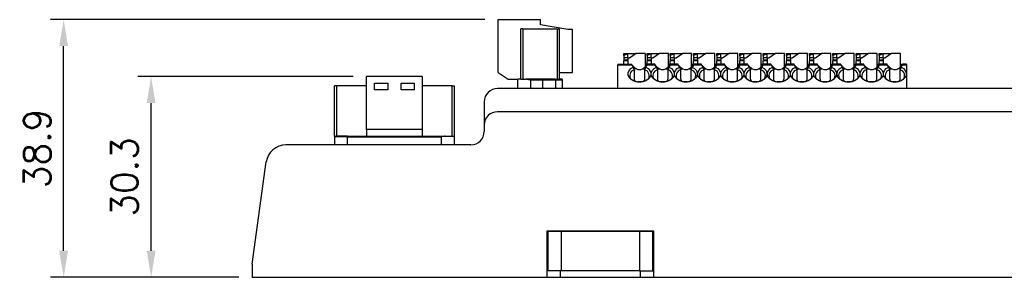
# Model space of a CAD drawing. Header units: millimetres. Extents: x 0 to 594, y 0 to 420.
# Tile 14 of 26: x 277 to 426, y 128 to 167. Entities that reach past the tile are written whole.
import ezdxf

# ---------------------------------------------------------------- set-up
doc = ezdxf.new("R2010")
doc.units = ezdxf.units.MM
doc.header["$PDSIZE"] = -1
doc.styles.get("Standard").update_dxf_attribs({"font": 'txt.shx', "bigfont": 'whgtxt.shx'})
doc.dimstyles.new('ISO-25', dxfattribs={"dimtxt": 2.5, "dimasz": 2.5, "dimexe": 1.25, "dimexo": 0.625, "dimtad": 1, "dimtxsty": 'Standard', "dimcen": 2.5, "dimadec": 0, "dimazin": 0, "dimtfac": 1, "dimtmove": 0, "dimatfit": 3, "dimfxl": 0, "dimarcsym": 0})

# ---------------------------------------------------------------- blocks, each defined once
blk = doc.blocks.new('*D925')
at = {"color": 8, "lineweight": -2}
for p, q in [((347.59, 166.88), (282.08, 166.88)), ((284.08, 131.98), (284.08, 162.88)), ((310.49, 127.98), (282.08, 127.98))]:
    blk.add_line(p, q, dxfattribs=at)
at = {"color": 8}
for points in [[(283.41, 162.88), (284.74, 162.88), (284.08, 166.88)], [(283.41, 131.98), (284.74, 131.98), (284.08, 127.98)]]:
    blk.add_solid(points, dxfattribs=at)
at = {"layer": 'Defpoints', "color": 0}
for p in [(284.08, 166.88), (349.59, 166.88), (312.49, 127.98)]:
    blk.add_point(p, dxfattribs=at)
at = {"color": 3, "insert": (280.08, 147.43), "char_height": 4, "attachment_point": 5, "rotation": 90}
blk.add_mtext('\\A1;38.9', dxfattribs=at)
blk = doc.blocks.new('*D926')
at = {"color": 8, "lineweight": -2}
for p, q in [((327.73, 158.28), (295.26, 158.28)), ((297.26, 131.98), (297.26, 154.28)), ((310.49, 127.98), (295.26, 127.98))]:
    blk.add_line(p, q, dxfattribs=at)
at = {"color": 8}
for points in [[(296.6, 154.28), (297.93, 154.28), (297.26, 158.28)], [(296.6, 131.98), (297.93, 131.98), (297.26, 127.98)]]:
    blk.add_solid(points, dxfattribs=at)
at = {"layer": 'Defpoints', "color": 0}
for p in [(297.26, 158.28), (329.73, 158.28), (312.49, 127.98)]:
    blk.add_point(p, dxfattribs=at)
at = {"color": 3, "insert": (293.26, 143.13), "char_height": 4, "attachment_point": 5, "rotation": 90}
blk.add_mtext('\\A1;30.3', dxfattribs=at)

msp = doc.modelspace()

# ---------------------------------------------------------------- linework, layer by layer
for p, q in [((349.5857, 158.8785), (349.5857, 166.8785)), ((349.5857, 166.8785), (355.9857, 166.8785)), ((355.9857, 166.0785), (355.9857, 166.8785)), ((352.9857, 157.8785), (352.9857, 165.4785)), ((353.2857, 165.4785), (352.9857, 165.4785)), ((353.2857, 165.4785), (353.2857, 157.8785)), ((353.2857, 165.4785), (358.4857, 165.4785)), ((360.0857, 165.3785), (355.9857, 166.0785)), ((358.4857, 165.4785), (358.4857, 157.8785)), ((358.4857, 165.4785), (358.7857, 165.4785)), ((358.7857, 165.4785), (358.7857, 157.8785)), ((360.7857, 165.3785), (360.0857, 165.3785)), ((360.7857, 158.8785), (360.7857, 165.3785)), ((368.5357, 161.7785), (369.1357, 161.7785)), ((368.5357, 161.4682), (368.5357, 161.7785)), ((369.1357, 161.7147), (368.5357, 161.4682)), ((368.5357, 161.4682), (368.5357, 161.1052)), ((368.5357, 161.1052), (368.5357, 160.7706)), ((369.1357, 161.1052), (368.5357, 161.1052)), ((368.5357, 160.7706), (368.5357, 160.6763)), ((369.1357, 160.7706), (368.5357, 160.7706)), ((369.1357, 160.6763), (368.5357, 160.6763)), ((368.5357, 160.1785), (368.5357, 160.6763)), ((369.1357, 161.7785), (370.397, 161.7785)), ((369.1357, 161.0785), (369.1357, 161.7785)), ((369.1357, 161.0785), (369.1357, 160.1785)), ((369.3973, 161.0785), (369.1357, 161.0785)), ((370.397, 161.7785), (369.3973, 161.0785)), ((371.7357, 161.7785), (370.397, 161.7785)), ((371.7357, 161.7785), (371.7357, 159.7314)), ((372.0357, 161.7785), (372.6357, 161.7785)), ((372.0357, 161.4682), (372.0357, 161.7785)), ((372.6357, 161.7147), (372.0357, 161.4682)), ((372.0357, 161.4682), (372.0357, 161.1052)), ((372.0357, 161.1052), (372.0357, 160.7706)), ((372.6357, 161.1052), (372.0357, 161.1052)), ((372.0357, 160.7706), (372.0357, 160.6763)), ((372.6357, 160.7706), (372.0357, 160.7706)), ((372.6357, 160.6763), (372.0357, 160.6763)), ((372.0357, 160.1785), (372.0357, 160.6763)), ((372.6357, 161.7785), (373.897, 161.7785)), ((372.6357, 161.0785), (372.6357, 161.7785)), ((372.6357, 161.0785), (372.6357, 160.1785)), ((372.8973, 161.0785), (372.6357, 161.0785)), ((373.897, 161.7785), (372.8973, 161.0785)), ((375.2357, 161.7785), (373.897, 161.7785)), ((375.2357, 159.7314), (375.2357, 161.7785)), ((375.5357, 161.7785), (376.1357, 161.7785)), ((375.5357, 161.4682), (375.5357, 161.7785)), ((376.1357, 161.7147), (375.5357, 161.4682)), ((375.5357, 161.4682), (375.5357, 161.1052)), ((375.5357, 161.1052), (375.5357, 160.7706)), ((376.1357, 161.1052), (375.5357, 161.1052)), ((375.5357, 160.7706), (375.5357, 160.6763)), ((376.1357, 160.7706), (375.5357, 160.7706)), ((376.1357, 160.6763), (375.5357, 160.6763)), ((375.5357, 160.1785), (375.5357, 160.6763)), ((376.1357, 161.7785), (377.397, 161.7785)), ((376.1357, 161.0785), (376.1357, 161.7785)), ((376.1357, 161.0785), (376.1357, 160.1785)), ((376.3973, 161.0785), (376.1357, 161.0785)), ((377.397, 161.7785), (376.3973, 161.0785)), ((378.7357, 161.7785), (377.397, 161.7785)), ((378.7357, 159.7314), (378.7357, 161.7785)), ((379.0357, 161.7785), (379.6357, 161.7785)), ((379.0357, 161.4682), (379.0357, 161.7785)), ((379.6357, 161.7147), (379.0357, 161.4682)), ((379.0357, 161.4682), (379.0357, 161.1052)), ((379.0357, 161.1052), (379.0357, 160.7706)), ((379.6357, 161.1052), (379.0357, 161.1052)), ((379.0357, 160.7706), (379.0357, 160.6763)), ((379.6357, 160.7706), (379.0357, 160.7706)), ((379.6357, 160.6763), (379.0357, 160.6763)), ((379.0357, 160.1785), (379.0357, 160.6763)), ((379.6357, 161.7785), (380.897, 161.7785)), ((379.6357, 161.0785), (379.6357, 161.7785)), ((379.6357, 161.0785), (379.6357, 160.1785)), ((379.8973, 161.0785), (379.6357, 161.0785)), ((380.897, 161.7785), (379.8973, 161.0785)), ((382.2357, 161.7785), (380.897, 161.7785)), ((382.2357, 159.7314), (382.2357, 161.7785)), ((382.5357, 161.7785), (383.1357, 161.7785)), ((382.5357, 161.4682), (382.5357, 161.7785)), ((383.1357, 161.7147), (382.5357, 161.4682)), ((382.5357, 161.4682), (382.5357, 161.1052)), ((382.5357, 161.1052), (382.5357, 160.7706)), ((383.1357, 161.1052), (382.5357, 161.1052)), ((382.5357, 160.7706), (382.5357, 160.6763)), ((383.1357, 160.7706), (382.5357, 160.7706)), ((383.1357, 160.6763), (382.5357, 160.6763)), ((382.5357, 160.1785), (382.5357, 160.6763)), ((383.1357, 161.7785), (384.397, 161.7785)), ((383.1357, 161.0785), (383.1357, 161.7785)), ((383.1357, 161.0785), (383.1357, 160.1785)), ((383.3973, 161.0785), (383.1357, 161.0785)), ((384.397, 161.7785), (383.3973, 161.0785)), ((385.7357, 161.7785), (384.397, 161.7785)), ((385.7357, 159.7314), (385.7357, 161.7785)), ((386.0357, 161.7785), (386.6357, 161.7785)), ((386.0357, 161.4682), (386.0357, 161.7785)), ((386.6357, 161.7147), (386.0357, 161.4682)), ((386.0357, 161.4682), (386.0357, 161.1052)), ((386.0357, 161.1052), (386.0357, 160.7706)), ((386.6357, 161.1052), (386.0357, 161.1052)), ((386.0357, 160.7706), (386.0357, 160.6763)), ((386.6357, 160.7706), (386.0357, 160.7706)), ((386.6357, 160.6763), (386.0357, 160.6763)), ((386.0357, 160.1785), (386.0357, 160.6763)), ((386.6357, 161.7785), (387.897, 161.7785)), ((386.6357, 161.0785), (386.6357, 161.7785)), ((386.6357, 161.0785), (386.6357, 160.1785)), ((386.8973, 161.0785), (386.6357, 161.0785)), ((387.897, 161.7785), (386.8973, 161.0785)), ((389.2357, 161.7785), (387.897, 161.7785)), ((389.2357, 159.7314), (389.2357, 161.7785)), ((389.5357, 161.7785), (390.1357, 161.7785)), ((389.5357, 161.4682), (389.5357, 161.7785)), ((390.1357, 161.7147), (389.5357, 161.4682)), ((389.5357, 161.4682), (389.5357, 161.1052)), ((389.5357, 161.1052), (389.5357, 160.7706)), ((390.1357, 161.1052), (389.5357, 161.1052)), ((389.5357, 160.7706), (389.5357, 160.6763)), ((390.1357, 160.7706), (389.5357, 160.7706)), ((390.1357, 160.6763), (389.5357, 160.6763)), ((389.5357, 160.1785), (389.5357, 160.6763)), ((390.1357, 161.7785), (391.397, 161.7785)), ((390.1357, 161.0785), (390.1357, 161.7785)), ((390.1357, 161.0785), (390.1357, 160.1785)), ((390.3973, 161.0785), (390.1357, 161.0785)), ((391.397, 161.7785), (390.3973, 161.0785)), ((392.7357, 161.7785), (391.397, 161.7785)), ((392.7357, 159.7314), (392.7357, 161.7785)), ((393.0357, 161.7785), (393.6357, 161.7785)), ((393.0357, 161.4682), (393.0357, 161.7785)), ((393.6357, 161.7147), (393.0357, 161.4682)), ((393.0357, 161.4682), (393.0357, 161.1052)), ((393.0357, 161.1052), (393.0357, 160.7706)), ((393.6357, 161.1052), (393.0357, 161.1052)), ((393.0357, 160.7706), (393.0357, 160.6763)), ((393.6357, 160.7706), (393.0357, 160.7706)), ((393.6357, 160.6763), (393.0357, 160.6763)), ((393.0357, 160.1785), (393.0357, 160.6763)), ((393.6357, 161.7785), (394.897, 161.7785)), ((393.6357, 161.0785), (393.6357, 161.7785)), ((393.6357, 161.0785), (393.6357, 160.1785)), ((393.8973, 161.0785), (393.6357, 161.0785)), ((394.897, 161.7785), (393.8973, 161.0785)), ((396.2357, 161.7785), (394.897, 161.7785)), ((396.2357, 159.7314), (396.2357, 161.7785)), ((396.5357, 161.7785), (397.1357, 161.7785)), ((396.5357, 161.4682), (396.5357, 161.7785)), ((397.1357, 161.7147), (396.5357, 161.4682)), ((396.5357, 161.4682), (396.5357, 161.1052)), ((396.5357, 161.1052), (396.5357, 160.7706)), ((397.1357, 161.1052), (396.5357, 161.1052)), ((396.5357, 160.7706), (396.5357, 160.6763)), ((397.1357, 160.7706), (396.5357, 160.7706)), ((397.1357, 160.6763), (396.5357, 160.6763)), ((396.5357, 160.1785), (396.5357, 160.6763)), ((397.1357, 161.7785), (398.397, 161.7785)), ((397.1357, 161.0785), (397.1357, 161.7785)), ((397.1357, 161.0785), (397.1357, 160.1785)), ((397.3973, 161.0785), (397.1357, 161.0785)), ((398.397, 161.7785), (397.3973, 161.0785)), ((399.7357, 161.7785), (398.397, 161.7785)), ((399.7357, 159.7314), (399.7357, 161.7785)), ((400.0357, 161.7785), (400.6357, 161.7785)), ((400.0357, 161.4682), (400.0357, 161.7785)), ((400.6357, 161.7147), (400.0357, 161.4682)), ((400.0357, 161.4682), (400.0357, 161.1052)), ((400.0357, 161.1052), (400.0357, 160.7706)), ((400.6357, 161.1052), (400.0357, 161.1052)), ((400.0357, 160.7706), (400.0357, 160.6763)), ((400.6357, 160.7706), (400.0357, 160.7706)), ((400.6357, 160.6763), (400.0357, 160.6763)), ((400.0357, 160.1785), (400.0357, 160.6763)), ((400.6357, 161.7785), (401.897, 161.7785)), ((400.6357, 161.0785), (400.6357, 161.7785)), ((400.6357, 161.0785), (400.6357, 160.1785)), ((400.8973, 161.0785), (400.6357, 161.0785)), ((401.897, 161.7785), (400.8973, 161.0785)), ((403.2357, 161.7785), (401.897, 161.7785)), ((403.2357, 159.7314), (403.2357, 161.7785)), ((403.5357, 161.7785), (404.1357, 161.7785)), ((403.5357, 161.4682), (403.5357, 161.7785)), ((404.1357, 161.7147), (403.5357, 161.4682)), ((403.5357, 161.4682), (403.5357, 161.1052)), ((403.5357, 161.1052), (403.5357, 160.7706)), ((404.1357, 161.1052), (403.5357, 161.1052)), ((403.5357, 160.7706), (403.5357, 160.6763)), ((404.1357, 160.7706), (403.5357, 160.7706)), ((404.1357, 160.6763), (403.5357, 160.6763)), ((403.5357, 160.1785), (403.5357, 160.6763)), ((404.1357, 161.7785), (405.397, 161.7785)), ((404.1357, 161.0785), (404.1357, 161.7785)), ((404.1357, 161.0785), (404.1357, 160.1785)), ((404.3973, 161.0785), (404.1357, 161.0785)), ((405.397, 161.7785), (404.3973, 161.0785)), ((406.7357, 161.7785), (405.397, 161.7785)), ((406.7357, 159.7314), (406.7357, 161.7785)), ((407.0357, 161.7785), (407.6357, 161.7785)), ((407.0357, 161.4682), (407.0357, 161.7785)), ((407.6357, 161.7147), (407.0357, 161.4682)), ((407.0357, 161.4682), (407.0357, 161.1052)), ((407.0357, 161.1052), (407.0357, 160.7706)), ((407.6357, 161.1052), (407.0357, 161.1052)), ((407.0357, 160.7706), (407.0357, 160.6763)), ((407.6357, 160.7706), (407.0357, 160.7706)), ((407.6357, 160.6763), (407.0357, 160.6763)), ((407.0357, 160.1785), (407.0357, 160.6763)), ((407.6357, 161.7785), (408.897, 161.7785)), ((407.6357, 161.0785), (407.6357, 161.7785)), ((407.6357, 161.0785), (407.6357, 160.1785)), ((407.8973, 161.0785), (407.6357, 161.0785)), ((408.897, 161.7785), (407.8973, 161.0785)), ((410.2357, 161.7785), (408.897, 161.7785)), ((410.2357, 159.7314), (410.2357, 161.7785)), ((349.5857, 158.8785), (351.0857, 157.8785)), ((358.7857, 158.8785), (360.7857, 158.8785)), ((367.6357, 160.1785), (369.6816, 160.1785)), ((367.6357, 160.1785), (367.6357, 160.032)), ((369.7661, 160.032), (367.6357, 160.032)), ((367.6357, 156.4785), (367.6357, 160.032)), ((369.9525, 159.7093), (369.7661, 160.032)), ((370.0857, 159.4785), (369.9525, 159.7093)), ((370.0857, 159.2929), (370.0857, 159.4785)), ((370.4458, 159.4785), (370.0857, 159.4785)), ((370.0857, 159.2929), (370.0857, 157.9729)), ((371.3257, 159.4785), (371.6857, 159.4785)), ((371.819, 159.7093), (371.6857, 159.4785)), ((371.6857, 159.4785), (371.6857, 159.2929)), ((371.6857, 157.9729), (371.6857, 159.2929)), ((371.7357, 160.1785), (371.8664, 160.1785)), ((372.0053, 160.032), (371.819, 159.7093)), ((371.8664, 160.1785), (371.9188, 160.1785)), ((371.9188, 160.1785), (372.0899, 160.1785)), ((371.9257, 159.9785), (371.9257, 159.9321)), ((371.9614, 159.9785), (371.9257, 159.9785)), ((373.2661, 160.032), (372.0053, 160.032)), ((373.1816, 160.1785), (372.0899, 160.1785)), ((373.4525, 159.7093), (373.2661, 160.032)), ((373.5857, 159.4785), (373.4525, 159.7093)), ((373.5857, 159.2929), (373.5857, 159.4785)), ((373.5857, 159.4785), (373.9458, 159.4785)), ((373.5857, 159.2929), (373.5857, 157.9729)), ((374.8257, 159.4785), (375.1857, 159.4785)), ((375.319, 159.7093), (375.1857, 159.4785)), ((375.1857, 159.4785), (375.1857, 159.2929)), ((375.1857, 157.9729), (375.1857, 159.2929)), ((375.2357, 160.1785), (375.3664, 160.1785)), ((375.5053, 160.032), (375.319, 159.7093)), ((375.3664, 160.1785), (375.4188, 160.1785)), ((375.4188, 160.1785), (375.5899, 160.1785)), ((375.4257, 159.9785), (375.4257, 159.9321)), ((375.4614, 159.9785), (375.4257, 159.9785)), ((376.7661, 160.032), (375.5053, 160.032)), ((376.6816, 160.1785), (375.5899, 160.1785)), ((376.9525, 159.7093), (376.7661, 160.032)), ((377.0857, 159.4785), (376.9525, 159.7093)), ((377.0857, 159.2929), (377.0857, 159.4785)), ((377.0857, 159.4785), (377.4458, 159.4785)), ((377.0857, 159.2929), (377.0857, 157.9729)), ((378.3257, 159.4785), (378.6857, 159.4785)), ((378.819, 159.7093), (378.6857, 159.4785)), ((378.6857, 159.4785), (378.6857, 159.2929)), ((378.6857, 157.9729), (378.6857, 159.2929)), ((378.7357, 160.1785), (378.8664, 160.1785)), ((379.0053, 160.032), (378.819, 159.7093)), ((378.8664, 160.1785), (378.9188, 160.1785)), ((378.9188, 160.1785), (379.0899, 160.1785)), ((378.9257, 159.9785), (378.9257, 159.9321)), ((378.9613, 159.9785), (378.9257, 159.9785)), ((380.2661, 160.032), (379.0053, 160.032)), ((380.1816, 160.1785), (379.0899, 160.1785)), ((380.4525, 159.7093), (380.2661, 160.032)), ((380.5857, 159.4785), (380.4525, 159.7093)), ((380.5857, 159.2929), (380.5857, 159.4785)), ((380.5857, 159.4785), (380.9458, 159.4785)), ((380.5857, 159.2929), (380.5857, 157.9729)), ((381.8257, 159.4785), (382.1857, 159.4785)), ((382.319, 159.7093), (382.1857, 159.4785)), ((382.1857, 159.4785), (382.1857, 159.2929)), ((382.1857, 157.9729), (382.1857, 159.2929)), ((382.2357, 160.1785), (382.3664, 160.1785)), ((382.5053, 160.032), (382.319, 159.7093)), ((382.3664, 160.1785), (382.4188, 160.1785)), ((382.4188, 160.1785), (382.5899, 160.1785)), ((382.4257, 159.9785), (382.4257, 159.9321)), ((382.4613, 159.9785), (382.4257, 159.9785)), ((383.7661, 160.032), (382.5053, 160.032)), ((383.6816, 160.1785), (382.5899, 160.1785)), ((383.9525, 159.7093), (383.7661, 160.032)), ((384.0857, 159.4785), (383.9525, 159.7093)), ((384.0857, 159.2929), (384.0857, 159.4785)), ((384.0857, 159.4785), (384.4458, 159.4785)), ((384.0857, 159.2929), (384.0857, 157.9729)), ((385.3257, 159.4785), (385.6857, 159.4785)), ((385.819, 159.7093), (385.6857, 159.4785)), ((385.6857, 159.4785), (385.6857, 159.2929)), ((385.6857, 157.9729), (385.6857, 159.2929)), ((385.7357, 160.1785), (385.8664, 160.1785)), ((386.0053, 160.032), (385.819, 159.7093)), ((385.8664, 160.1785), (385.9188, 160.1785)), ((385.9188, 160.1785), (386.0899, 160.1785)), ((385.9257, 159.9785), (385.9257, 159.9321)), ((385.9613, 159.9785), (385.9257, 159.9785)), ((387.2661, 160.032), (386.0053, 160.032)), ((387.1816, 160.1785), (386.0899, 160.1785)), ((387.4525, 159.7093), (387.2661, 160.032)), ((387.5857, 159.4785), (387.4525, 159.7093)), ((387.5857, 159.2929), (387.5857, 159.4785)), ((387.5857, 159.4785), (387.9458, 159.4785)), ((387.5857, 159.2929), (387.5857, 157.9729)), ((388.8257, 159.4785), (389.1857, 159.4785)), ((389.319, 159.7093), (389.1857, 159.4785)), ((389.1857, 159.4785), (389.1857, 159.2929)), ((389.1857, 157.9729), (389.1857, 159.2929)), ((389.2357, 160.1785), (389.3664, 160.1785)), ((389.5053, 160.032), (389.319, 159.7093)), ((389.3664, 160.1785), (389.4188, 160.1785)), ((389.4188, 160.1785), (389.5899, 160.1785)), ((389.4257, 159.9785), (389.4257, 159.9321)), ((389.4614, 159.9785), (389.4257, 159.9785)), ((390.7661, 160.032), (389.5053, 160.032)), ((390.6816, 160.1785), (389.5899, 160.1785)), ((390.9525, 159.7093), (390.7661, 160.032)), ((391.0857, 159.4785), (390.9525, 159.7093)), ((391.0857, 159.2929), (391.0857, 159.4785)), ((391.0857, 159.4785), (391.4458, 159.4785)), ((391.0857, 159.2929), (391.0857, 157.9729)), ((392.3257, 159.4785), (392.6857, 159.4785)), ((392.819, 159.7093), (392.6857, 159.4785)), ((392.6857, 159.4785), (392.6857, 159.2929)), ((392.6857, 157.9729), (392.6857, 159.2929)), ((392.7357, 160.1785), (392.8664, 160.1785)), ((393.0053, 160.032), (392.819, 159.7093)), ((392.8664, 160.1785), (392.9188, 160.1785)), ((392.9188, 160.1785), (393.0899, 160.1785)), ((392.9257, 159.9785), (392.9257, 159.9321)), ((392.9614, 159.9785), (392.9257, 159.9785)), ((394.2661, 160.032), (393.0053, 160.032)), ((394.1816, 160.1785), (393.0899, 160.1785)), ((394.4525, 159.7093), (394.2661, 160.032)), ((394.5857, 159.4785), (394.4525, 159.7093)), ((394.5857, 159.2929), (394.5857, 159.4785)), ((394.5857, 159.4785), (394.9458, 159.4785)), ((394.5857, 159.2929), (394.5857, 157.9729)), ((395.8257, 159.4785), (396.1857, 159.4785)), ((396.319, 159.7093), (396.1857, 159.4785)), ((396.1857, 159.4785), (396.1857, 159.2929)), ((396.1857, 157.9729), (396.1857, 159.2929)), ((396.2357, 160.1785), (396.3664, 160.1785)), ((396.5053, 160.032), (396.319, 159.7093)), ((396.3664, 160.1785), (396.4188, 160.1785)), ((396.4188, 160.1785), (396.5899, 160.1785)), ((396.4257, 159.9785), (396.4257, 159.9321)), ((396.4614, 159.9785), (396.4257, 159.9785)), ((397.7661, 160.032), (396.5053, 160.032)), ((397.6816, 160.1785), (396.5899, 160.1785)), ((397.9525, 159.7093), (397.7661, 160.032)), ((398.0857, 159.4785), (397.9525, 159.7093)), ((398.0857, 159.2929), (398.0857, 159.4785)), ((398.0857, 159.4785), (398.4458, 159.4785)), ((398.0857, 159.2929), (398.0857, 157.9729)), ((399.3257, 159.4785), (399.6857, 159.4785)), ((399.819, 159.7093), (399.6857, 159.4785)), ((399.6857, 159.4785), (399.6857, 159.2929)), ((399.6857, 157.9729), (399.6857, 159.2929)), ((399.7357, 160.1785), (399.8664, 160.1785)), ((400.0053, 160.032), (399.819, 159.7093)), ((399.8664, 160.1785), (399.9188, 160.1785)), ((399.9188, 160.1785), (400.0899, 160.1785)), ((399.9257, 159.9785), (399.9257, 159.9321)), ((399.9614, 159.9785), (399.9257, 159.9785)), ((401.2661, 160.032), (400.0053, 160.032)), ((401.1816, 160.1785), (400.0899, 160.1785)), ((401.2167, 160.1177), (401.272, 160.032)), ((401.4525, 159.7093), (401.2661, 160.032)), ((401.5857, 159.4785), (401.4525, 159.7093)), ((401.5857, 159.2929), (401.5857, 159.4785)), ((401.5857, 159.4785), (401.9458, 159.4785)), ((401.5857, 159.2929), (401.5857, 157.9729)), ((402.8257, 159.4785), (403.1857, 159.4785)), ((403.319, 159.7093), (403.1857, 159.4785)), ((403.1857, 159.4785), (403.1857, 159.2929)), ((403.1857, 157.9729), (403.1857, 159.2929)), ((403.2357, 160.1785), (403.3664, 160.1785)), ((403.5053, 160.032), (403.319, 159.7093)), ((403.3664, 160.1785), (403.4188, 160.1785)), ((403.4188, 160.1785), (403.5899, 160.1785)), ((403.4257, 159.9785), (403.4257, 159.9321)), ((403.4614, 159.9785), (403.4257, 159.9785)), ((403.4995, 160.032), (403.5548, 160.1177)), ((404.7661, 160.032), (403.5053, 160.032)), ((404.6816, 160.1785), (403.5899, 160.1785)), ((404.9525, 159.7093), (404.7661, 160.032)), ((405.0857, 159.4785), (404.9525, 159.7093)), ((405.0857, 159.2929), (405.0857, 159.4785)), ((405.0857, 159.4785), (405.4458, 159.4785)), ((405.0857, 159.2929), (405.0857, 157.9729)), ((406.3257, 159.4785), (406.6857, 159.4785)), ((406.819, 159.7093), (406.6857, 159.4785)), ((406.6857, 159.4785), (406.6857, 159.2929)), ((406.6857, 157.9729), (406.6857, 159.2929)), ((406.7357, 160.1785), (406.8664, 160.1785)), ((407.0053, 160.032), (406.819, 159.7093)), ((406.8664, 160.1785), (406.9188, 160.1785)), ((406.9188, 160.1785), (407.0899, 160.1785)), ((406.9257, 159.9785), (406.9257, 159.9321)), ((406.9614, 159.9785), (406.9257, 159.9785)), ((408.2661, 160.032), (407.0053, 160.032)), ((408.1816, 160.1785), (407.0899, 160.1785)), ((408.4525, 159.7093), (408.2661, 160.032)), ((408.5857, 159.4785), (408.4525, 159.7093)), ((408.5857, 159.2929), (408.5857, 159.4785)), ((408.5857, 159.4785), (408.9458, 159.4785)), ((408.5857, 159.2929), (408.5857, 157.9729)), ((410.1857, 159.4785), (409.8257, 159.4785)), ((410.319, 159.7093), (410.1857, 159.4785)), ((410.1857, 159.4785), (410.1857, 159.2929)), ((410.1857, 157.9729), (410.1857, 159.2929)), ((410.2357, 160.1785), (410.3664, 160.1785)), ((410.5053, 160.032), (410.319, 159.7093)), ((410.3664, 160.1785), (410.4188, 160.1785)), ((410.4188, 160.1785), (410.5899, 160.1785)), ((410.4257, 159.9785), (410.4257, 159.9321)), ((410.4614, 159.9785), (410.4257, 159.9785)), ((411.1357, 160.032), (410.5053, 160.032)), ((411.1357, 160.1785), (410.5899, 160.1785)), ((411.1357, 160.1785), (411.1357, 160.032)), ((411.1357, 160.032), (411.1357, 156.4785)), ((329.7307, 150.2785), (329.7307, 158.2785)), ((338.1407, 158.2785), (329.7307, 158.2785)), ((338.1407, 158.2785), (338.1407, 150.2785)), ((351.0857, 157.8785), (352.5857, 157.8785)), ((352.4857, 157.7785), (352.4857, 156.4785)), ((352.9857, 157.8785), (352.5857, 157.8785)), ((352.9857, 157.8785), (353.2857, 157.8785)), ((353.2857, 157.8785), (353.7019, 157.8785)), ((353.8612, 157.8785), (353.7019, 157.8785)), ((353.8612, 157.8785), (354.1447, 157.8492)), ((356.2857, 157.8785), (353.8612, 157.8785)), ((354.1447, 157.8492), (354.4857, 157.7785)), ((354.4857, 157.7785), (356.2857, 157.7785)), ((354.4857, 156.4785), (354.4857, 157.7785)), ((356.2857, 157.8785), (358.4857, 157.8785)), ((356.2857, 157.7785), (356.2857, 157.8785)), ((356.2857, 157.7785), (358.2857, 157.7785)), ((356.2857, 157.7785), (356.2857, 156.4785)), ((358.2857, 156.4785), (358.2857, 157.7785)), ((358.2857, 157.7785), (359.2857, 157.7785)), ((358.4857, 157.8785), (358.7857, 157.8785)), ((359.1857, 157.8785), (358.7857, 157.8785)), ((359.2857, 156.4785), (359.2857, 157.7785)), ((324.9257, 149.2785), (324.9257, 156.8785)), ((325.2257, 156.8785), (324.9257, 156.8785)), ((325.2257, 156.8785), (325.2257, 149.2785)), ((329.7307, 156.8785), (325.2257, 156.8785)), ((330.9357, 157.2785), (332.9357, 157.2785)), ((330.9357, 156.2785), (330.9357, 157.2785)), ((332.9357, 156.2785), (330.9357, 156.2785)), ((332.9357, 157.2785), (332.9357, 156.2785)), ((334.9357, 157.2785), (336.9357, 157.2785)), ((334.9357, 156.2785), (334.9357, 157.2785)), ((336.9357, 156.2785), (334.9357, 156.2785)), ((336.9357, 157.2785), (336.9357, 156.2785)), ((342.6457, 156.8785), (338.1407, 156.8785)), ((342.6457, 149.2785), (342.6457, 156.8785)), ((342.6457, 156.8785), (342.9457, 156.8785)), ((342.9457, 156.8785), (342.9457, 149.2785)), ((484.1391, 156.4785), (349.4857, 156.4785)), ((347.4857, 154.4785), (347.4857, 150.9785)), ((479.9274, 152.9785), (349.4857, 152.9785)), ((338.1407, 150.2785), (329.7307, 150.2785)), ((329.7307, 150.2785), (329.7307, 149.2785)), ((338.1407, 150.2785), (338.1407, 149.2785)), ((347.4857, 150.9785), (347.4857, 149.9785)), ((326.8857, 149.1785), (324.8857, 149.1785)), ((324.8857, 149.1785), (324.8857, 147.9785)), ((324.9257, 149.2785), (325.2257, 149.2785)), ((325.2257, 149.2785), (329.7307, 149.2785)), ((326.8857, 149.1785), (326.8857, 149.2785)), ((326.8857, 149.1785), (340.9857, 149.1785)), ((326.8857, 147.9785), (326.8857, 149.1785)), ((329.7307, 149.2785), (338.1407, 149.2785)), ((338.1407, 149.2785), (342.6457, 149.2785)), ((340.9857, 149.1785), (340.9857, 147.9785)), ((342.6457, 149.2785), (342.9457, 149.2785)), ((342.9565, 149.2492), (342.9857, 149.1785)), ((342.9857, 147.9785), (342.9857, 149.1785)), ((345.4857, 147.9785), (317.5979, 147.9785)), ((312.4857, 129.9785), (314.6264, 145.3912)), ((356.9857, 134.9785), (372.9857, 134.9785)), ((356.9857, 127.9785), (356.9857, 134.9785)), ((357.0857, 134.8785), (357.0857, 128.9785)), ((359.0857, 134.8785), (357.0857, 134.8785)), ((370.8857, 134.8785), (359.0857, 134.8785)), ((359.0857, 134.8785), (359.0857, 128.9785)), ((364.0857, 134.9785), (364.0857, 134.8785)), ((365.8857, 134.9785), (365.8857, 134.8785)), ((370.8857, 134.8785), (370.8857, 128.9785)), ((372.8857, 134.8785), (370.8857, 134.8785)), ((372.8857, 128.9785), (372.8857, 134.8785)), ((372.9857, 134.9785), (372.9857, 127.9785)), ((356.9857, 133.4785), (357.0857, 133.4785)), ((372.8857, 133.4785), (372.9857, 133.4785)), ((312.4857, 129.9785), (312.4857, 127.9785)), ((356.9857, 127.9785), (312.4857, 127.9785)), ((358.9857, 127.9785), (356.9857, 127.9785)), ((359.0857, 128.9785), (357.0857, 128.9785)), ((358.9857, 127.9785), (358.9857, 128.9785)), ((370.9857, 127.9785), (358.9857, 127.9785)), ((370.8857, 128.9785), (359.0857, 128.9785)), ((370.8857, 128.9785), (372.8857, 128.9785)), ((370.9857, 128.9785), (370.9857, 127.9785)), ((372.9857, 127.9785), (370.9857, 127.9785)), ((427.9857, 127.9785), (372.9857, 127.9785))]:
    msp.add_line(p, q)
at = {"flags": 128}
for points in [[(371.819, 159.7093), (372.1921, 159.4815), (372.4593, 159.1885), (372.5988, 158.8541), (372.5993, 158.5055), (372.4608, 158.1709), (372.1946, 157.8775), (371.8221, 157.6491), (371.3737, 157.5042), (370.8857, 157.4545), (370.3978, 157.5042), (369.9494, 157.6491), (369.5769, 157.8775), (369.3107, 158.1709), (369.1722, 158.5055), (369.1727, 158.8541), (369.3122, 159.1885), (369.5794, 159.4815), (369.9525, 159.7093)], [(369.7661, 160.032), (369.7302, 160.0942), (369.7036, 160.1404), (369.6871, 160.1689), (369.6816, 160.1785)], [(372.0899, 160.1785), (372.0843, 160.1689), (372.0679, 160.1404), (372.0412, 160.0942), (372.0053, 160.032)], [(375.319, 159.7093), (375.6921, 159.4815), (375.9593, 159.1885), (376.0988, 158.8541), (376.0993, 158.5055), (375.9608, 158.1709), (375.6946, 157.8775), (375.3221, 157.6491), (374.8737, 157.5042), (374.3857, 157.4545), (373.8978, 157.5042), (373.4494, 157.6491), (373.0769, 157.8775), (372.8107, 158.1709), (372.6722, 158.5055), (372.6727, 158.8541), (372.8122, 159.1885), (373.0794, 159.4815), (373.4525, 159.7093)], [(373.2661, 160.032), (373.2302, 160.0942), (373.2036, 160.1404), (373.1871, 160.1689), (373.1816, 160.1785)], [(375.5899, 160.1785), (375.5843, 160.1689), (375.5679, 160.1404), (375.5412, 160.0942), (375.5053, 160.032)], [(378.819, 159.7093), (379.1921, 159.4815), (379.4593, 159.1885), (379.5988, 158.8541), (379.5993, 158.5055), (379.4608, 158.1709), (379.1946, 157.8775), (378.8221, 157.6491), (378.3737, 157.5042), (377.8857, 157.4545), (377.3978, 157.5042), (376.9494, 157.6491), (376.5769, 157.8775), (376.3107, 158.1709), (376.1722, 158.5055), (376.1727, 158.8541), (376.3122, 159.1885), (376.5794, 159.4815), (376.9525, 159.7093)], [(376.7661, 160.032), (376.7302, 160.0942), (376.7036, 160.1404), (376.6871, 160.1689), (376.6816, 160.1785)], [(379.0899, 160.1785), (379.0843, 160.1689), (379.0679, 160.1404), (379.0412, 160.0942), (379.0053, 160.032)], [(382.319, 159.7093), (382.6921, 159.4815), (382.9593, 159.1885), (383.0988, 158.8541), (383.0993, 158.5055), (382.9608, 158.1709), (382.6946, 157.8775), (382.3221, 157.6491), (381.8737, 157.5042), (381.3857, 157.4545), (380.8978, 157.5042), (380.4494, 157.6491), (380.0769, 157.8775), (379.8107, 158.1709), (379.6722, 158.5055), (379.6727, 158.8541), (379.8122, 159.1885), (380.0794, 159.4815), (380.4525, 159.7093)], [(380.2661, 160.032), (380.2302, 160.0942), (380.2036, 160.1404), (380.1871, 160.1689), (380.1816, 160.1785)], [(382.5899, 160.1785), (382.5843, 160.1689), (382.5679, 160.1404), (382.5412, 160.0942), (382.5053, 160.032)], [(385.819, 159.7093), (386.1921, 159.4815), (386.4593, 159.1885), (386.5988, 158.8541), (386.5993, 158.5055), (386.4608, 158.1709), (386.1946, 157.8775), (385.8221, 157.6491), (385.3737, 157.5042), (384.8857, 157.4545), (384.3978, 157.5042), (383.9494, 157.6491), (383.5769, 157.8775), (383.3107, 158.1709), (383.1722, 158.5055), (383.1727, 158.8541), (383.3122, 159.1885), (383.5794, 159.4815), (383.9525, 159.7093)], [(383.7661, 160.032), (383.7302, 160.0942), (383.7036, 160.1404), (383.6871, 160.1689), (383.6816, 160.1785)], [(386.0899, 160.1785), (386.0843, 160.1689), (386.0679, 160.1404), (386.0412, 160.0942), (386.0053, 160.032)], [(389.319, 159.7093), (389.6921, 159.4815), (389.9593, 159.1885), (390.0988, 158.8541), (390.0993, 158.5055), (389.9608, 158.1709), (389.6946, 157.8775), (389.3221, 157.6491), (388.8737, 157.5042), (388.3857, 157.4545), (387.8978, 157.5042), (387.4494, 157.6491), (387.0769, 157.8775), (386.8107, 158.1709), (386.6722, 158.5055), (386.6727, 158.8541), (386.8122, 159.1885), (387.0794, 159.4815), (387.4525, 159.7093)], [(387.2661, 160.032), (387.2302, 160.0942), (387.2036, 160.1404), (387.1871, 160.1689), (387.1816, 160.1785)], [(389.5899, 160.1785), (389.5843, 160.1689), (389.5679, 160.1404), (389.5412, 160.0942), (389.5053, 160.032)], [(392.819, 159.7093), (393.1921, 159.4815), (393.4593, 159.1885), (393.5988, 158.8541), (393.5993, 158.5055), (393.4608, 158.1709), (393.1946, 157.8775), (392.8221, 157.6491), (392.3737, 157.5042), (391.8857, 157.4545), (391.3978, 157.5042), (390.9494, 157.6491), (390.5769, 157.8775), (390.3107, 158.1709), (390.1722, 158.5055), (390.1727, 158.8541), (390.3122, 159.1885), (390.5794, 159.4815), (390.9525, 159.7093)], [(390.7661, 160.032), (390.7302, 160.0942), (390.7036, 160.1404), (390.6871, 160.1689), (390.6816, 160.1785)], [(393.0899, 160.1785), (393.0843, 160.1689), (393.0679, 160.1404), (393.0412, 160.0942), (393.0053, 160.032)], [(396.319, 159.7093), (396.6921, 159.4815), (396.9593, 159.1885), (397.0988, 158.8541), (397.0993, 158.5055), (396.9608, 158.1709), (396.6946, 157.8775), (396.3221, 157.6491), (395.8737, 157.5042), (395.3857, 157.4545), (394.8978, 157.5042), (394.4494, 157.6491), (394.0769, 157.8775), (393.8107, 158.1709), (393.6722, 158.5055), (393.6727, 158.8541), (393.8122, 159.1885), (394.0794, 159.4815), (394.4525, 159.7093)], [(394.2661, 160.032), (394.2302, 160.0942), (394.2036, 160.1404), (394.1871, 160.1689), (394.1816, 160.1785)], [(396.5899, 160.1785), (396.5843, 160.1689), (396.5679, 160.1404), (396.5412, 160.0942), (396.5053, 160.032)], [(399.819, 159.7093), (400.1921, 159.4815), (400.4593, 159.1885), (400.5988, 158.8541), (400.5993, 158.5055), (400.4608, 158.1709), (400.1946, 157.8775), (399.8221, 157.6491), (399.3737, 157.5042), (398.8857, 157.4545), (398.3978, 157.5042), (397.9494, 157.6491), (397.5769, 157.8775), (397.3107, 158.1709), (397.1722, 158.5055), (397.1727, 158.8541), (397.3122, 159.1885), (397.5794, 159.4815), (397.9525, 159.7093)], [(397.7661, 160.032), (397.7302, 160.0942), (397.7036, 160.1404), (397.6871, 160.1689), (397.6816, 160.1785)], [(400.0899, 160.1785), (400.0843, 160.1689), (400.0679, 160.1404), (400.0412, 160.0942), (400.0053, 160.032)], [(403.319, 159.7093), (403.6921, 159.4815), (403.9593, 159.1885), (404.0988, 158.8541), (404.0993, 158.5055), (403.9608, 158.1709), (403.6946, 157.8775), (403.3221, 157.6491), (402.8737, 157.5042), (402.3857, 157.4545), (401.8978, 157.5042), (401.4494, 157.6491), (401.0769, 157.8775), (400.8107, 158.1709), (400.6722, 158.5055), (400.6727, 158.8541), (400.8122, 159.1885), (401.0794, 159.4815), (401.4525, 159.7093)], [(401.2661, 160.032), (401.2302, 160.0942), (401.2036, 160.1404), (401.1871, 160.1689), (401.1816, 160.1785)], [(403.5899, 160.1785), (403.5843, 160.1689), (403.5679, 160.1404), (403.5412, 160.0942), (403.5053, 160.032)], [(406.819, 159.7093), (407.1921, 159.4815), (407.4593, 159.1885), (407.5988, 158.8541), (407.5993, 158.5055), (407.4608, 158.1709), (407.1946, 157.8775), (406.8221, 157.6491), (406.3737, 157.5042), (405.8857, 157.4545), (405.3978, 157.5042), (404.9494, 157.6491), (404.5769, 157.8775), (404.3107, 158.1709), (404.1722, 158.5055), (404.1727, 158.8541), (404.3122, 159.1885), (404.5794, 159.4815), (404.9525, 159.7093)], [(404.7661, 160.032), (404.7302, 160.0942), (404.7036, 160.1404), (404.6871, 160.1689), (404.6816, 160.1785)], [(407.0899, 160.1785), (407.0843, 160.1689), (407.0679, 160.1404), (407.0412, 160.0942), (407.0053, 160.032)], [(410.319, 159.7093), (410.6921, 159.4815), (410.9593, 159.1885), (411.0988, 158.8541), (411.0993, 158.5055), (410.9608, 158.1709), (410.6946, 157.8775), (410.3221, 157.6491), (409.8737, 157.5042), (409.3857, 157.4545), (408.8978, 157.5042), (408.4494, 157.6491), (408.0769, 157.8775), (407.8107, 158.1709), (407.6722, 158.5055), (407.6727, 158.8541), (407.8122, 159.1885), (408.0794, 159.4815), (408.4525, 159.7093)], [(408.2661, 160.032), (408.2302, 160.0942), (408.2036, 160.1404), (408.1871, 160.1689), (408.1816, 160.1785)], [(410.5899, 160.1785), (410.5843, 160.1689), (410.5679, 160.1404), (410.5412, 160.0942), (410.5053, 160.032)]]:
    msp.add_lwpolyline(points, dxfattribs=at)
for centre, radius, start, end in [((370.321, 158.4098), 0.9139, 104.92014, 216.875767), ((370.8857, 160.1467), 0.8, 236.63786, 303.36214), ((371.4504, 158.4098), 0.9139, 323.126685, 75.077674), ((373.821, 158.4098), 0.9139, 104.92014, 216.875767), ((374.3857, 160.1467), 0.8, 236.63786, 303.36214), ((374.9504, 158.4098), 0.9139, 323.12434, 75.080018), ((377.321, 158.4098), 0.9139, 104.919813, 216.875828), ((377.8857, 160.1467), 0.8, 236.63786, 303.36214), ((378.4504, 158.4098), 0.9139, 323.124172, 75.080187), ((380.821, 158.4098), 0.9139, 104.919813, 216.875828), ((381.3857, 160.1467), 0.8, 236.63786, 303.36214), ((381.9504, 158.4098), 0.9139, 323.124172, 75.080187), ((384.321, 158.4098), 0.9139, 104.919982, 216.87566), ((384.8857, 160.1467), 0.8, 236.63786, 303.36214), ((385.4504, 158.4098), 0.9139, 323.124172, 75.080187), ((387.8211, 158.4098), 0.9139, 104.921069, 216.874572), ((388.3857, 160.1467), 0.8, 236.63786, 303.36214), ((388.9504, 158.4098), 0.9139, 323.125501, 75.078858), ((391.321, 158.4098), 0.9139, 104.919977, 216.875798), ((391.8857, 160.1467), 0.8, 236.63786, 303.36214), ((392.4504, 158.4098), 0.9139, 323.125428, 75.078931), ((394.821, 158.4098), 0.9139, 104.920061, 216.875713), ((395.3857, 160.1467), 0.8, 236.63786, 303.36214), ((395.9504, 158.4098), 0.9139, 323.125459, 75.078767), ((398.3211, 158.4098), 0.9139, 104.921233, 216.874541), ((398.8857, 160.1467), 0.8, 236.63786, 303.36214), ((399.4504, 158.4098), 0.9139, 323.125459, 75.078767), ((401.8211, 158.4098), 0.9139, 104.921233, 216.874541), ((402.3857, 160.1467), 0.8, 236.63786, 303.36214), ((402.9504, 158.4098), 0.9139, 323.12548, 75.078812), ((405.3211, 158.4098), 0.9139, 104.920605, 216.875169), ((405.8857, 160.1467), 0.8, 236.63786, 303.36214), ((406.4504, 158.4098), 0.9139, 323.124857, 75.079435), ((408.8211, 158.4098), 0.9139, 104.920565, 216.875143), ((409.3857, 160.1467), 0.8, 236.63786, 303.36214), ((409.9504, 158.4098), 0.9139, 323.125169, 75.079124), ((358.1857, 157.7785), 0.1, 0.000041, 90), ((349.4857, 154.4785), 2, 90, 180), ((349.4857, 150.9785), 2, 90, 180), ((345.4857, 149.9785), 2, 270, 0), ((324.9857, 149.1785), 0.1, 90, 180), ((317.5979, 144.9785), 3, 90, 172.092837)]:
    msp.add_arc(centre, radius, start, end)
for centre, major_axis, ratio, start_param, end_param in [((370.8857, 161.1736), (0, 1.7787), 0.81649658, 2.2676264, 2.83382039), ((370.8857, 161.1736), (0, 1.7787), 0.81649658, 3.44936491, 4.0155589), ((371.8664, 159.6785), (0, 0.5), 0.03492077, 5.12684395, 6.28318531), ((371.9188, 159.9785), (0, 0.2), 0.03492077, 4.71238898, 6.28318531), ((374.3857, 161.1736), (0, 1.7787), 0.81649658, 2.2676264, 2.83382039), ((374.3857, 161.1736), (0, 1.7787), 0.81649658, 3.44936491, 4.0155589), ((375.3664, 159.6785), (0, 0.5), 0.03492077, 5.12684395, 6.28318531), ((375.4188, 159.9785), (0, 0.2), 0.03492077, 4.71238898, 6.28318531), ((377.8857, 161.1736), (0, 1.7787), 0.81649658, 2.2676264, 2.83382039), ((377.8857, 161.1736), (0, 1.7787), 0.81649658, 3.44936491, 4.0155589), ((378.8664, 159.6785), (0, 0.5), 0.03492077, 5.12684395, 6.28318531), ((378.9188, 159.9785), (0, 0.2), 0.03492077, 4.71238898, 6.28318531), ((381.3857, 161.1736), (0, 1.7787), 0.81649658, 2.2676264, 2.83382039), ((381.3857, 161.1736), (0, 1.7787), 0.81649658, 3.44936491, 4.0155589), ((382.3664, 159.6785), (0, 0.5), 0.03492077, 5.12684395, 6.28318531), ((382.4188, 159.9785), (0, 0.2), 0.03492077, 4.71238898, 6.28318531), ((384.8857, 161.1736), (0, 1.7787), 0.81649658, 2.2676264, 2.83382039), ((384.8857, 161.1736), (0, 1.7787), 0.81649658, 3.44936491, 4.0155589), ((385.8664, 159.6785), (0, 0.5), 0.03492077, 5.12684396, 6.28318531), ((385.9188, 159.9785), (0, 0.2), 0.03492077, 4.71238898, 6.28318531), ((388.3857, 161.1736), (0, 1.7787), 0.81649658, 2.2676264, 2.83382039), ((388.3857, 161.1736), (0, 1.7787), 0.81649658, 3.44936491, 4.0155589), ((389.3664, 159.6785), (0, 0.5), 0.03492077, 5.12684395, 6.28318531), ((389.4188, 159.9785), (0, 0.2), 0.03492077, 4.71238898, 6.28318531), ((391.8857, 161.1736), (0, 1.7787), 0.81649658, 2.2676264, 2.83382039), ((391.8857, 161.1736), (0, 1.7787), 0.81649658, 3.44936491, 4.0155589), ((392.8664, 159.6785), (0, 0.5), 0.03492077, 5.12684395, 6.28318531), ((392.9188, 159.9785), (0, 0.2), 0.03492077, 4.71238898, 6.28318531), ((395.3857, 161.1736), (0, 1.7787), 0.81649658, 2.2676264, 2.83382039), ((395.3857, 161.1736), (0, 1.7787), 0.81649658, 3.44936491, 4.0155589), ((396.3664, 159.6785), (0, 0.5), 0.03492077, 5.12684395, 6.28318531), ((396.4188, 159.9785), (0, 0.2), 0.03492077, 4.71238898, 6.28318531), ((398.8857, 161.1736), (0, 1.7787), 0.81649658, 2.2676264, 2.83382039), ((398.8857, 161.1736), (0, 1.7787), 0.81649658, 3.44936491, 4.0155589), ((399.8664, 159.6785), (0, 0.5), 0.03492077, 5.12684396, 6.28318531), ((399.9188, 159.9785), (0, 0.2), 0.03492077, 4.71238898, 6.28318531), ((402.3857, 161.1736), (0, 1.7787), 0.81649658, 2.2676264, 2.83382039), ((402.3857, 161.1736), (0, 1.7787), 0.81649658, 3.44936491, 4.0155589), ((403.3664, 159.6785), (0, 0.5), 0.03492077, 5.12684396, 6.28318531), ((403.4188, 159.9785), (0, 0.2), 0.03492077, 4.71238898, 6.28318531), ((405.8857, 161.1736), (0, 1.7787), 0.81649658, 2.2676264, 2.83382039), ((405.8857, 161.1736), (0, 1.7787), 0.81649658, 3.44936491, 4.0155589), ((406.8664, 159.6785), (0, 0.5), 0.03492077, 5.12684395, 6.28318531), ((406.9188, 159.9785), (0, 0.2), 0.03492077, 4.71238898, 6.28318531), ((409.3857, 161.1736), (0, 1.7787), 0.81649658, 2.2676264, 2.83382039), ((409.3857, 161.1736), (0, 1.7787), 0.81649658, 3.44936491, 4.0155589), ((410.3664, 159.6785), (0, 0.5), 0.03492077, 5.12684395, 6.28318531), ((410.4188, 159.9785), (0, 0.2), 0.03492077, 4.71238898, 6.28318531), ((370.8857, 155.3785), (0, 2.1213), 0.70710678, 0, 0.17284671), ((370.8857, 155.3785), (0, 2.1213), 0.70710678, 6.1103386, 6.28318531), ((374.3857, 155.3785), (0, 2.1213), 0.70710678, 0, 0.17284671), ((374.3857, 155.3785), (0, 2.1213), 0.70710678, 6.1103386, 6.28318531), ((377.8857, 155.3785), (0, 2.1213), 0.70710678, 0, 0.17284671), ((377.8857, 155.3785), (0, 2.1213), 0.70710678, 6.1103386, 6.28318531), ((381.3857, 155.3785), (0, 2.1213), 0.70710678, 0, 0.17284671), ((381.3857, 155.3785), (0, 2.1213), 0.70710678, 6.1103386, 6.28318531), ((384.8857, 155.3785), (0, 2.1213), 0.70710678, 0, 0.17284671), ((384.8857, 155.3785), (0, 2.1213), 0.70710678, 6.1103386, 6.28318531), ((388.3857, 155.3785), (0, 2.1213), 0.70710678, 0, 0.17284671), ((388.3857, 155.3785), (0, 2.1213), 0.70710678, 6.1103386, 6.28318531), ((391.8857, 155.3785), (0, 2.1213), 0.70710678, 0, 0.17284671), ((391.8857, 155.3785), (0, 2.1213), 0.70710678, 6.1103386, 6.28318531), ((395.3857, 155.3785), (0, 2.1213), 0.70710678, 0, 0.17284671), ((395.3857, 155.3785), (0, 2.1213), 0.70710678, 6.1103386, 6.28318531), ((398.8857, 155.3785), (0, 2.1213), 0.70710678, 0, 0.17284671), ((398.8857, 155.3785), (0, 2.1213), 0.70710678, 6.1103386, 6.28318531), ((402.3857, 155.3785), (0, 2.1213), 0.70710678, 0, 0.17284671), ((402.3857, 155.3785), (0, 2.1213), 0.70710678, 6.1103386, 6.28318531), ((405.8857, 155.3785), (0, 2.1213), 0.70710678, 0, 0.17284671), ((405.8857, 155.3785), (0, 2.1213), 0.70710678, 6.1103386, 6.28318531), ((409.3857, 155.3785), (0, 2.1213), 0.70710678, 0, 0.17284671), ((409.3857, 155.3785), (0, 2.1213), 0.70710678, 6.1103386, 6.28318531)]:
    msp.add_ellipse(centre, major_axis=major_axis, ratio=ratio, start_param=start_param, end_param=end_param)
for points, knots in [([(352.4857, 157.7785), (352.4857, 157.7791), (352.4859, 157.8113), (352.507, 157.8629), (352.5668, 157.8747), (352.5857, 157.8785)], [0, 0, 0, 0, 0.01391068, 0.68769043, 1, 1, 1, 1]), ([(358.1857, 157.8785), (358.1596, 157.8785), (358.1197, 157.8785), (357.8817, 157.8785), (357.6386, 157.8785), (357.3404, 157.8785), (356.8989, 157.8785), (356.5282, 157.8785), (356.2857, 157.8785)], [0, 0, 0, 0, 0.24255805, 0.37118439, 0.50002289, 0.62862036, 0.75708441, 1, 1, 1, 1]), ([(359.2565, 157.8492), (359.2476, 157.8564), (359.2256, 157.8742), (359.2006, 157.8769), (359.1857, 157.8785)], [0, 0, 0, 0, 0.40441844, 1, 1, 1, 1]), ([(359.2857, 157.7785), (359.2854, 157.7848), (359.2846, 157.7978), (359.2786, 157.8167), (359.2694, 157.8347), (359.2609, 157.8442), (359.2565, 157.8492)], [0, 0, 0, 0, 0.22227287, 0.45882602, 0.71633418, 1, 1, 1, 1]), ([(370.0857, 157.9729), (370.0953, 157.8806), (370.1111, 157.7291), (370.2582, 157.5942), (370.4483, 157.5302), (370.6691, 157.5036), (370.8193, 157.501), (370.8857, 157.4998)], [0, 0, 0, 0, 0.29476197, 0.48411133, 0.67389749, 0.85582482, 1, 1, 1, 1]), ([(370.8857, 157.4998), (370.9724, 157.5017), (371.1457, 157.5055), (371.3758, 157.5419), (371.5474, 157.6167), (371.6658, 157.7536), (371.6784, 157.8919), (371.6857, 157.9729)], [0, 0, 0, 0, 0.18758783, 0.37527074, 0.56014096, 0.74200749, 1, 1, 1, 1]), ([(373.5857, 157.9729), (373.5953, 157.8806), (373.6111, 157.7291), (373.7582, 157.5942), (373.9483, 157.5302), (374.1691, 157.5036), (374.3193, 157.501), (374.3857, 157.4998)], [0, 0, 0, 0, 0.29476204, 0.48411144, 0.67389764, 0.85582747, 1, 1, 1, 1]), ([(374.3857, 157.4998), (374.4724, 157.5017), (374.6457, 157.5055), (374.8758, 157.5419), (375.0474, 157.6167), (375.1658, 157.7536), (375.1784, 157.8919), (375.1857, 157.9729)], [0, 0, 0, 0, 0.18758783, 0.37527074, 0.56014096, 0.74200749, 1, 1, 1, 1]), ([(377.0857, 157.9729), (377.0953, 157.8806), (377.1111, 157.7291), (377.2582, 157.5942), (377.4483, 157.5302), (377.6691, 157.5036), (377.8193, 157.501), (377.8857, 157.4998)], [0, 0, 0, 0, 0.29476174, 0.48411122, 0.6738975, 0.85582741, 1, 1, 1, 1]), ([(377.8857, 157.4998), (377.9724, 157.5017), (378.1457, 157.5055), (378.3758, 157.5419), (378.5474, 157.6167), (378.6658, 157.7536), (378.6784, 157.8919), (378.6857, 157.9729)], [0, 0, 0, 0, 0.18758768, 0.37527046, 0.56014054, 0.74200803, 1, 1, 1, 1]), ([(380.5857, 157.9729), (380.5953, 157.8806), (380.6111, 157.7291), (380.7582, 157.5942), (380.9483, 157.5302), (381.1691, 157.5036), (381.3193, 157.501), (381.3857, 157.4998)], [0, 0, 0, 0, 0.29476174, 0.48411122, 0.6738975, 0.85582741, 1, 1, 1, 1]), ([(381.3857, 157.4998), (381.4724, 157.5017), (381.6457, 157.5055), (381.8758, 157.5419), (382.0474, 157.6167), (382.1658, 157.7536), (382.1784, 157.8919), (382.1857, 157.9729)], [0, 0, 0, 0, 0.18758758, 0.37527261, 0.56014079, 0.74200818, 1, 1, 1, 1]), ([(384.0857, 157.9729), (384.0953, 157.8806), (384.1111, 157.7291), (384.2582, 157.5942), (384.4483, 157.5302), (384.6691, 157.5036), (384.8193, 157.501), (384.8857, 157.4998)], [0, 0, 0, 0, 0.294761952, 0.484112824, 0.673897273, 0.85582731, 1, 1, 1, 1]), ([(384.8857, 157.4998), (384.9724, 157.5017), (385.1457, 157.5055), (385.3758, 157.5419), (385.5474, 157.6167), (385.6658, 157.7536), (385.6784, 157.8919), (385.6857, 157.9729)], [0, 0, 0, 0, 0.18758758, 0.37527261, 0.56014079, 0.74200818, 1, 1, 1, 1]), ([(387.5857, 157.9729), (387.5953, 157.8806), (387.6111, 157.7291), (387.7582, 157.5942), (387.9483, 157.5302), (388.1691, 157.5036), (388.3193, 157.501), (388.3857, 157.4998)], [0, 0, 0, 0, 0.294762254, 0.484111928, 0.673898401, 0.855827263, 1, 1, 1, 1]), ([(388.3857, 157.4998), (388.4724, 157.5017), (388.6457, 157.5055), (388.8758, 157.5419), (389.0474, 157.6167), (389.1658, 157.7536), (389.1784, 157.8919), (389.1857, 157.9729)], [0, 0, 0, 0, 0.18758885, 0.37527263, 0.56014076, 0.74200808, 1, 1, 1, 1]), ([(391.0857, 157.9729), (391.0953, 157.8806), (391.1111, 157.7291), (391.2582, 157.5942), (391.4483, 157.5302), (391.6691, 157.5036), (391.8193, 157.501), (391.8857, 157.4998)], [0, 0, 0, 0, 0.29476186, 0.48411128, 0.6738975, 0.85582612, 1, 1, 1, 1]), ([(391.8857, 157.4998), (391.9724, 157.5017), (392.1457, 157.5055), (392.3758, 157.5419), (392.5474, 157.6167), (392.6658, 157.7536), (392.6784, 157.8919), (392.6857, 157.9729)], [0, 0, 0, 0, 0.1875877, 0.37527167, 0.56014088, 0.74200783, 1, 1, 1, 1]), ([(394.5857, 157.9729), (394.5953, 157.8806), (394.6111, 157.7291), (394.7582, 157.5942), (394.9483, 157.5302), (395.1691, 157.5036), (395.3193, 157.501), (395.3857, 157.4998)], [0, 0, 0, 0, 0.29476196, 0.48411208, 0.67389738, 0.85582607, 1, 1, 1, 1]), ([(395.3857, 157.4998), (395.4724, 157.5017), (395.6457, 157.5055), (395.8758, 157.5419), (396.0474, 157.6167), (396.1658, 157.7536), (396.1784, 157.8919), (396.1857, 157.9729)], [0, 0, 0, 0, 0.18758767, 0.37527161, 0.56014078, 0.7420077, 1, 1, 1, 1]), ([(398.0857, 157.9729), (398.0953, 157.8806), (398.1111, 157.7291), (398.2582, 157.5942), (398.4483, 157.5302), (398.6691, 157.5036), (398.8193, 157.501), (398.8857, 157.4998)], [0, 0, 0, 0, 0.29476204, 0.4841122, 0.67389853, 0.85582603, 1, 1, 1, 1]), ([(398.8857, 157.4998), (398.9724, 157.5017), (399.1457, 157.5055), (399.3758, 157.5419), (399.5474, 157.6167), (399.6658, 157.7536), (399.6784, 157.8919), (399.6857, 157.9729)], [0, 0, 0, 0, 0.18758767, 0.37527161, 0.56014078, 0.7420077, 1, 1, 1, 1]), ([(401.5857, 157.9729), (401.5953, 157.8806), (401.6111, 157.7291), (401.7582, 157.5942), (401.9483, 157.5302), (402.1691, 157.5036), (402.3193, 157.501), (402.3857, 157.4998)], [0, 0, 0, 0, 0.29476205, 0.48411223, 0.67389857, 0.85582669, 1, 1, 1, 1]), ([(402.3857, 157.4998), (402.4724, 157.5017), (402.6457, 157.5055), (402.8758, 157.5419), (403.0474, 157.6167), (403.1658, 157.7536), (403.1784, 157.8919), (403.1857, 157.9729)], [0, 0, 0, 0, 0.18758826, 0.37527212, 0.56014077, 0.74200789, 1, 1, 1, 1]), ([(405.0857, 157.9729), (405.0953, 157.8806), (405.1111, 157.7291), (405.2582, 157.5942), (405.4483, 157.5302), (405.6691, 157.5036), (405.8193, 157.501), (405.8857, 157.4998)], [0, 0, 0, 0, 0.29476196, 0.48411177, 0.67389805, 0.85582674, 1, 1, 1, 1]), ([(405.8857, 157.4998), (405.9724, 157.5017), (406.1457, 157.5055), (406.3758, 157.5419), (406.5474, 157.6167), (406.6658, 157.7536), (406.6784, 157.8919), (406.6857, 157.9729)], [0, 0, 0, 0, 0.18758834, 0.37527169, 0.56014086, 0.74200779, 1, 1, 1, 1]), ([(408.5857, 157.9729), (408.5953, 157.8806), (408.6111, 157.7291), (408.7582, 157.5942), (408.9483, 157.5302), (409.1691, 157.5036), (409.3193, 157.501), (409.3857, 157.4998)], [0, 0, 0, 0, 0.29476194, 0.48411211, 0.67389796, 0.85582669, 1, 1, 1, 1]), ([(409.3857, 157.4998), (409.4724, 157.5017), (409.6457, 157.5055), (409.8758, 157.5419), (410.0474, 157.6167), (410.1658, 157.7536), (410.1784, 157.8919), (410.1857, 157.9729)], [0, 0, 0, 0, 0.18758828, 0.37527187, 0.56014076, 0.74200791, 1, 1, 1, 1]), ([(326.8857, 149.2785), (326.644, 149.2785), (326.2739, 149.2785), (325.8299, 149.2785), (325.5386, 149.2785), (325.3578, 149.2785), (325.2976, 149.2785), (325.2963, 149.2785)], [0, 0, 0, 0, 0.38413044, 0.58783065, 0.7918665, 0.99552261, 1, 1, 1, 1]), ([(341.6102, 149.2785), (341.546, 149.2747), (341.3433, 149.2629), (341.1325, 149.2113), (340.9887, 149.1791), (340.9857, 149.1785)], [0, 0, 0, 0, 0.3123163, 0.98609639, 1, 1, 1, 1])]:
    msp.add_open_spline(points, degree=3, knots=knots)

# ---------------------------------------------------------------- dimensions: what is measured, and where the dimension line sits
for base, p2, picture, middle in [((284.0776, 166.8785), (349.5857, 166.8785), '*D925', (280.0776, 147.4285)), ((297.2645, 158.2785), (329.7307, 158.2785), '*D926', (293.2645, 143.1285))]:
    dim = msp.add_linear_dim(base=base, p1=(312.4857, 127.9785), p2=p2, angle=90, dimstyle='ISO-25', override={"dimscale": 2, "dimtxt": 2, "dimasz": 2, "dimexe": 1, "dimexo": 1, "dimgap": 1, "dimdec": 3, "dimzin": 9, "dimdsep": 46, "dimcen": 0, "dimclrd": 8, "dimclre": 8, "dimclrt": 3, "dimadec": 3, "dimazin": 2, "dimtdec": 3, "dimfxl": 0.6, "dimtolj": 1, "dimtzin": 1, "dimarcsym": 1})
    dim.commit()
    dim.dimension.update_dxf_attribs({"geometry": picture, "text_midpoint": middle})

doc.saveas('drawing.dxf')
